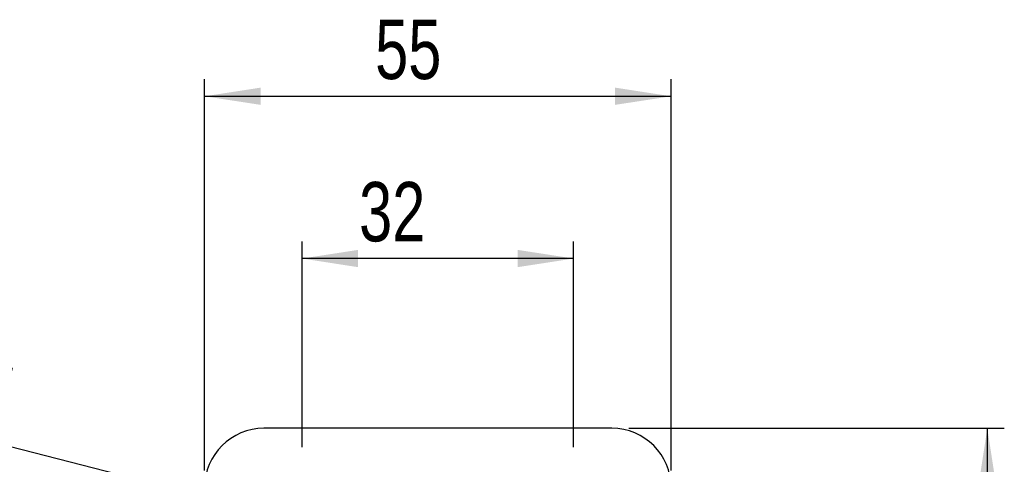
# Model space of a CAD drawing. Extents: x 62 to 743, y 47 to 577.
# Tile 15 of 22: x 298 to 414, y 148 to 201. Entities that reach past the tile are written whole.
import ezdxf

# ---------------------------------------------------------------- set-up
doc = ezdxf.new("R2010")
doc.units = 0
doc.header["$LTSCALE"] = 2
doc.layers.get('0').update_dxf_attribs({"linetype": 'CONTINUOUS'})
doc.styles.add('SLDTEXTSTYLE0', font='TXT', dxfattribs={"width": 0.75})
doc.dimstyles.new('SLDDIMSTYLE2', dxfattribs={"dimtxt": 7, "dimasz": 6.604, "dimexe": 0, "dimexo": 0.0625, "dimgap": 1.75, "dimtad": 1, "dimdec": 3, "dimrnd": 1e-09, "dimzin": 12, "dimtxsty": 'SLDTEXTSTYLE0', "dimsah": 1, "dimcen": 0.09, "dimazin": 3, "dimtfac": 1, "dimtdec": 3, "dimtofl": 0, "dimtmove": 0, "dimatfit": 3, "dimtolj": 1, "dimtzin": 12})
doc.dimstyles.new('SLDDIMSTYLE3', dxfattribs={"dimtxt": 7, "dimasz": 6.604, "dimexe": 0, "dimexo": 0.0625, "dimgap": 1.75, "dimtad": 1, "dimdec": 3, "dimrnd": 1e-09, "dimzin": 12, "dimtxsty": 'SLDTEXTSTYLE0', "dimblk1": 'NONE', "dimsah": 1, "dimcen": 0, "dimazin": 3, "dimtfac": 1, "dimtdec": 3, "dimtmove": 0, "dimatfit": 3, "dimtolj": 1, "dimtzin": 12})

# ---------------------------------------------------------------- blocks, each defined once
blk = doc.blocks.new('_D_3')
at = {"color": 179, "linetype": 'CONTINUOUS'}
for p, q in [((369.38, 152.45), (413.65, 152.45)), ((411.65, 152.45), (411.65, 85.45)), ((369.38, 85.45), (413.65, 85.45))]:
    blk.add_line(p, q, dxfattribs=at)
for points in [[(411.65, 152.45), (410.64, 145.85), (412.67, 145.85)], [(411.65, 85.45), (412.67, 92.05), (410.64, 92.05)]]:
    blk.add_solid(points, dxfattribs=at)
at = {"color": 179, "linetype": 'CONTINUOUS', "insert": (402.63, 110.94, -50.05), "char_height": 7, "attachment_point": 1, "rotation": 90, "style": 'SLDTEXTSTYLE0'}
blk.add_mtext('67', dxfattribs=at)
blk = doc.blocks.new('_D_4')
at = {"color": 179, "linetype": 'CONTINUOUS'}
for p, q in [((330.88, 150.2), (330.88, 174.45)), ((362.88, 150.2), (362.88, 174.45)), ((362.88, 172.45), (330.88, 172.45))]:
    blk.add_line(p, q, dxfattribs=at)
for points in [[(330.88, 172.45), (337.48, 171.43), (337.48, 173.47)], [(362.88, 172.45), (356.27, 173.47), (356.27, 171.43)]]:
    blk.add_solid(points, dxfattribs=at)
at = {"color": 179, "linetype": 'CONTINUOUS', "insert": (337.59, 181.47, -50.05), "char_height": 7, "attachment_point": 1, "style": 'SLDTEXTSTYLE0'}
blk.add_mtext('32', dxfattribs=at)
blk = doc.blocks.new('_D_8')
at = {"color": 179, "linetype": 'CONTINUOUS'}
for p, q in [((319.38, 147.45), (319.38, 193.57)), ((374.38, 147.45), (374.38, 193.57)), ((319.38, 191.57), (374.38, 191.57))]:
    blk.add_line(p, q, dxfattribs=at)
for points in [[(319.38, 191.57), (325.98, 190.56), (325.98, 192.59)], [(374.38, 191.57), (367.77, 192.59), (367.77, 190.56)]]:
    blk.add_solid(points, dxfattribs=at)
at = {"color": 179, "linetype": 'CONTINUOUS', "insert": (339.48, 200.6, -50.05), "char_height": 7, "attachment_point": 1, "style": 'SLDTEXTSTYLE0'}
blk.add_mtext('55', dxfattribs=at)
blk = doc.blocks.new('_D_9')
at = {"color": 179, "linetype": 'CONTINUOUS'}
for q in [(275.41, 155.66), (335, 140.4)]:
    blk.add_line((326.76, 142.51), q, dxfattribs=at)
blk.add_solid([(326.76, 142.51), (320.62, 145.13), (320.11, 143.16)], dxfattribs=at)
at = {"color": 179, "linetype": 'CONTINUOUS', "char_height": 7, "attachment_point": 1, "rotation": 345.6274, "style": 'SLDTEXTSTYLE0'}
for s, insert in [('%%c', (277.64, 164.36, -50.05)), ('8,5', (287.89, 161.84, -50.05))]:
    blk.add_mtext(s, dxfattribs=dict(at, insert=insert))
blk = doc.blocks.new('_NONE')

msp = doc.modelspace()

# ---------------------------------------------------------------- linework, layer by layer
at = {"color": 7, "linetype": 'CONTINUOUS'}
msp.add_line((367.378845, 152.450187), (326.378844, 152.450187), dxfattribs=at)
for centre, start, end in [((326.378844, 145.450186), 90, 180), ((367.378844, 145.450186), 0, 90)]:
    msp.add_arc(centre, 7, start, end, dxfattribs=at)

# ---------------------------------------------------------------- dimensions: what is measured, and where the dimension line sits
at = {"color": 179, "linetype": 'CONTINUOUS'}
for base, p1, p2, picture, middle in [((374.378844, 191.572361), (319.378844, 145.450186), (374.378844, 145.450186), '_D_8', (347.495567, 191.572361)), ((330.878844, 172.450186), (362.878844, 148.200186), (330.878844, 148.200186), '_D_4', (345.60398, 172.450186))]:
    dim = msp.add_linear_dim(base=base, p1=p1, p2=p2, dimstyle='SLDDIMSTYLE2', dxfattribs=at)
    dim.commit()
    dim.dimension.update_dxf_attribs({"geometry": picture, "text_midpoint": middle, "dimtype": 160})
dim = msp.add_diameter_dim_2p(p1=(334.995827, 140.39522), p2=(326.761862, 142.505152), dimstyle='SLDDIMSTYLE3', dxfattribs=at)
dim.commit()
dim.dimension.update_dxf_attribs({"geometry": '_D_9', "text_midpoint": (289.194655, 152.131678), "dimtype": 163})
dim = msp.add_linear_dim(base=(411.654895, 85.450186), p1=(367.378844, 152.450186), p2=(367.378844, 85.450186), angle=90, dimstyle='SLDDIMSTYLE2', dxfattribs=at)
dim.commit()
dim.dimension.update_dxf_attribs({"geometry": '_D_3', "text_midpoint": (411.654895, 118.955932), "dimtype": 160})

doc.saveas('drawing.dxf')
